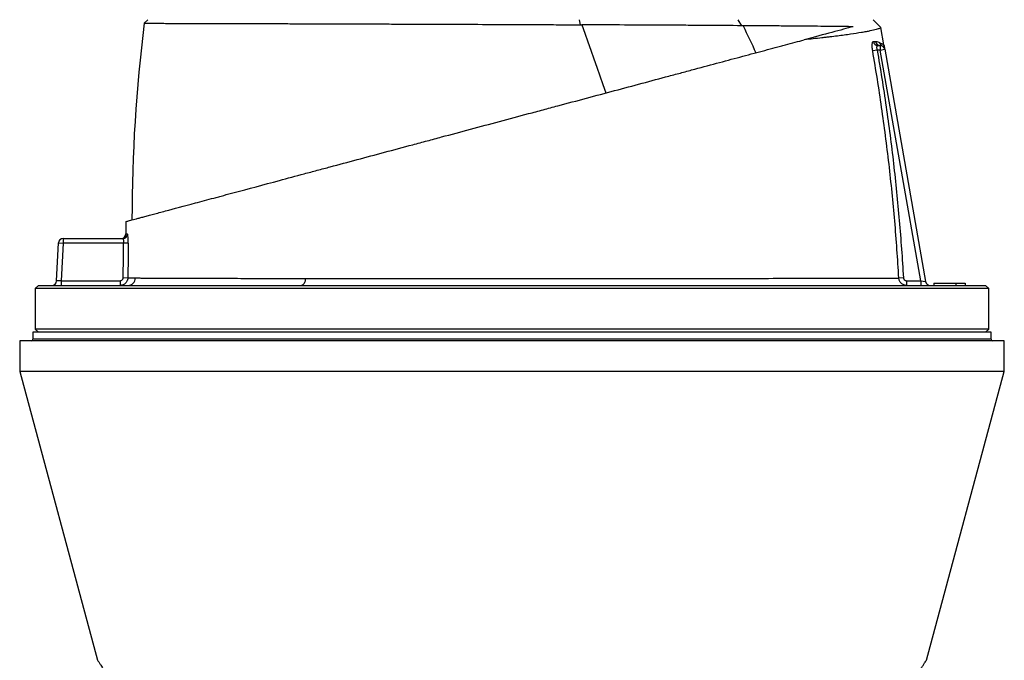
# Model space of a CAD drawing. Header units: millimetres. Extents: x 1367 to 2597, y 319 to 3508.
# Tile 5 of 7: x 1667 to 2297, y 2658 to 3068. Entities that reach past the tile are written whole.
import ezdxf

# ---------------------------------------------------------------- set-up
doc = ezdxf.new("R2010")
doc.units = ezdxf.units.MM

msp = doc.modelspace()

# ---------------------------------------------------------------- linework, layer by layer
at = {"color": 7, "linetype": 'Continuous', "lineweight": 25}
for p, q in [((1746.49, 3065.68), (1748.79, 3067.98)), ((1746.49, 3065.68), (1746.49, 3065.68)), ((2025.55, 3064.72), (2024.92, 3067.98)), ((2128.93, 3064.14), (2126.6, 3067.98)), ((2217.72, 3063.03), (2212.77, 3067.98)), ((2219.6, 3051.84), (2217.7, 3063.03)), ((2215.87, 3051.5), (2217.29, 3051.5)), ((2217.29, 3051.5), (2217.29, 3048.5)), ((2215.42, 3048.5), (2212.56, 3048)), ((2217.29, 3048.5), (2215.42, 3048.5)), ((2217.29, 3048.5), (2220.25, 3049.02)), ((2243.3, 2900.98), (2217.29, 3048.5)), ((2220.25, 3049.02), (2246.44, 2900.46)), ((1734.76, 2938.82), (1734.76, 2930.98)), ((1734.76, 2930.98), (1734.78, 2930.98)), ((1690.36, 2900.83), (1691.64, 2925.14)), ((1691.64, 2925.14), (1694.63, 2924.98)), ((1694.63, 2924.98), (1693.37, 2900.98)), ((1694.63, 2927.98), (1732.71, 2927.98)), ((1694.63, 2927.98), (1694.63, 2924.98)), ((1733.25, 2924.98), (1694.63, 2924.98)), ((1736.24, 2924.96), (1733.25, 2924.98)), ((1693.37, 2900.98), (1690.36, 2900.83)), ((1693.37, 2900.98), (1731.02, 2900.98)), ((1693.37, 2900.98), (1693.37, 2897.98)), ((1731.02, 2900.98), (1731.02, 2897.98)), ((1733.02, 2902.96), (1736.01, 2902.92)), ((2232.2, 2902.87), (2229.29, 2902.7)), ((2234.26, 2900.98), (2234.26, 2897.98)), ((2234.26, 2900.98), (2243.3, 2900.98)), ((2243.3, 2900.98), (2246.44, 2900.46)), ((2243.3, 2900.98), (2243.3, 2897.98)), ((2251.79, 2899.48), (2251.79, 2897.98)), ((2251.79, 2899.48), (2265.79, 2899.48)), ((2265.79, 2899.48), (2265.79, 2897.98)), ((2265.79, 2899.48), (2271.79, 2899.48)), ((2271.79, 2899.48), (2271.79, 2897.98)), ((1678.79, 2897.98), (1676.79, 2895.98)), ((1676.79, 2895.98), (1676.79, 2869.98)), ((1981.79, 2895.98), (1676.79, 2895.98)), ((1678.79, 2897.98), (1981.79, 2897.98)), ((1981.79, 2897.98), (2284.79, 2897.98)), ((2286.79, 2895.98), (1981.79, 2895.98)), ((2286.79, 2895.98), (2284.79, 2897.98)), ((2286.79, 2869.98), (2286.79, 2895.98)), ((1675.29, 2867.98), (1675.29, 2863.48)), ((2288.29, 2867.98), (1675.29, 2867.98)), ((1676.79, 2869.98), (1678.79, 2867.98)), ((1981.79, 2869.98), (1676.79, 2869.98)), ((2286.79, 2869.98), (1981.79, 2869.98)), ((2284.79, 2867.98), (2286.79, 2869.98)), ((2288.29, 2863.48), (2288.29, 2867.98)), ((1666.79, 2862.48), (1666.79, 2842.98)), ((2296.79, 2862.48), (1666.79, 2862.48)), ((2296.79, 2842.98), (2296.79, 2862.48)), ((1666.79, 2842.98), (1716.61, 2658.09)), ((2296.79, 2842.98), (1666.79, 2842.98)), ((2246.97, 2658.09), (2296.79, 2842.98))]:
    msp.add_line(p, q, dxfattribs=at)
at = {"color": 1, "linetype": 'Continuous', "lineweight": 25}
msp.add_line((2288.29, 2863.48), (1675.29, 2863.48), dxfattribs=at)
at = {"color": 7, "linetype": 'Continuous', "lineweight": 25, "flags": 128}
for points in [[(2026.48, 3064.72), (2028.41, 3059.31), (2030.34, 3053.89), (2032.26, 3048.45), (2034.18, 3043), (2036.09, 3037.54), (2037.99, 3032.07), (2039.89, 3026.59), (2041.78, 3021.09)], [(2129.66, 3064.14), (2130.69, 3061.98), (2131.72, 3059.82), (2132.74, 3057.66), (2133.77, 3055.5), (2134.78, 3053.33), (2135.8, 3051.17), (2136.81, 3049), (2137.82, 3046.82)], [(1849.63, 2902.42), (1849.54, 2901.53), (1849.36, 2900.68), (1849.11, 2899.92), (1848.78, 2899.25), (1848.4, 2898.71), (1847.98, 2898.31), (1847.53, 2898.06), (1847.06, 2897.98)]]:
    msp.add_lwpolyline(points, dxfattribs=at)
at = {"color": 7, "linetype": 'Continuous', "lineweight": 25}
for centre, radius, start, end in [((2738.63, 2940.49), 1000, 172.80845, 180.03636), ((2215.9, 3054.44), 2.94, 188.9006, 269.3779), ((2217.32, 3054.45), 2.96, 189.16658, 269.51921), ((2219.93, 3053.82), 2.94, 189.05669, 243.58379), ((2217.29, 3048.5), 3, 10, 90), ((1731.76, 2930.98), 3, 270.33559, 0.06962), ((1732.7, 2930.98), 2.99, 270.10757, 359.84871), ((1694.63, 2924.98), 3, 90, 177), ((1687.37, 2900.98), 3, 270, 357), ((1735.96, 2902.93), 4.95, 270.51821, 357.84807), ((2249.4, 2900.98), 3, 190, 270), ((1674.29, 2863.48), 1, 270, 0), ((2289.29, 2863.48), 1, 180, 270)]:
    msp.add_arc(centre, radius, start, end, dxfattribs=at)
for points, knots in [([(1746.49, 3065.68), (1746.61, 3065.68), (1746.84, 3065.68), (1747.55, 3065.68), (1748.02, 3065.68), (1749.78, 3065.68), (1751.42, 3065.67), (1754.58, 3065.67), (1755.75, 3065.66), (1757.68, 3065.66), (1758.36, 3065.66), (1759.76, 3065.65), (1760.49, 3065.65), (1764.27, 3065.64), (1767.72, 3065.63), (1775.43, 3065.61), (1779.69, 3065.61), (1786.7, 3065.59), (1789.14, 3065.58), (1794.23, 3065.57), (1796.85, 3065.56), (1804.97, 3065.53), (1810.69, 3065.52), (1822.76, 3065.49), (1829.11, 3065.47), (1839.09, 3065.44), (1842.49, 3065.43), (1847.72, 3065.41), (1849.47, 3065.41), (1853.01, 3065.4), (1854.79, 3065.39), (1863.74, 3065.36), (1871.09, 3065.34), (1886.15, 3065.29), (1893.86, 3065.26), (1905.71, 3065.22), (1909.7, 3065.21), (1915.76, 3065.19), (1917.8, 3065.18), (1921.87, 3065.17), (1923.91, 3065.16), (1934.11, 3065.12), (1942.31, 3065.09), (1958.81, 3065.02), (1967.1, 3064.99), (1979.61, 3064.94), (1983.78, 3064.92), (1990.07, 3064.89), (1992.17, 3064.88), (1996.37, 3064.86), (1998.47, 3064.85), (2004.76, 3064.82), (2008.94, 3064.8), (2017.27, 3064.76), (2021.42, 3064.74), (2025.55, 3064.72)], [0, 0, 0, 0, 0.03125, 0.03125, 0.0625, 0.0625, 0.125, 0.125, 0.15625, 0.15625, 0.171875, 0.171875, 0.1875, 0.1875, 0.25, 0.25, 0.3125, 0.3125, 0.34375, 0.34375, 0.375, 0.375, 0.4375, 0.4375, 0.5, 0.5, 0.53125, 0.53125, 0.546875, 0.546875, 0.5625, 0.5625, 0.625, 0.625, 0.6875, 0.6875, 0.71875, 0.71875, 0.734375, 0.734375, 0.75, 0.75, 0.8125, 0.8125, 0.875, 0.875, 0.90625, 0.90625, 0.921875, 0.921875, 0.9375, 0.9375, 0.96875, 0.96875, 1, 1, 1, 1]), ([(2128.93, 3064.14), (2121.39, 3064.19), (2113.56, 3064.25), (2103.39, 3064.32), (2101.34, 3064.33), (2097.2, 3064.35), (2095.12, 3064.36), (2088.84, 3064.4), (2084.59, 3064.42), (2078.13, 3064.45), (2075.96, 3064.47), (2071.59, 3064.49), (2069.4, 3064.5), (2062.78, 3064.54), (2058.33, 3064.56), (2044.87, 3064.63), (2035.75, 3064.68), (2026.48, 3064.72)], [0, 0, 0, 0, 0.25, 0.25, 0.3125, 0.3125, 0.375, 0.375, 0.5, 0.5, 0.5625, 0.5625, 0.625, 0.625, 0.75, 0.75, 1, 1, 1, 1]), ([(2200.07, 3063.5), (2196.26, 3063.54), (2191.91, 3063.59), (2182.15, 3063.69), (2176.74, 3063.74), (2169.33, 3063.81), (2167.81, 3063.82), (2164.71, 3063.85), (2163.13, 3063.86), (2158.29, 3063.91), (2154.96, 3063.93), (2144.66, 3064.02), (2137.37, 3064.08), (2129.66, 3064.14)], [0, 0, 0, 0, 0.25, 0.25, 0.5, 0.5, 0.5625, 0.5625, 0.625, 0.625, 0.75, 0.75, 1, 1, 1, 1]), ([(2200.07, 3063.5), (2196.27, 3062.48), (2191.74, 3061.27), (2181.29, 3058.47), (2175.38, 3056.89), (2168.77, 3055.12)], [0, 0, 0, 0, 0.5, 0.5, 1, 1, 1, 1]), ([(2217.72, 3063.03), (2217.74, 3062.94), (2217.68, 3062.84), (2217.45, 3062.64), (2217.26, 3062.53), (2216.51, 3062.18), (2215.75, 3061.92), (2213.7, 3061.37), (2212.4, 3061.07), (2210.45, 3060.68), (2210.05, 3060.6), (2209.2, 3060.44), (2208.76, 3060.35), (2207.39, 3060.1), (2206.41, 3059.93), (2203.29, 3059.41), (2200.97, 3059.05), (2195.83, 3058.31), (2193.02, 3057.92), (2188.43, 3057.34), (2186.84, 3057.14), (2184.36, 3056.84), (2183.52, 3056.74), (2181.81, 3056.54), (2180.93, 3056.44), (2176.49, 3055.93), (2172.73, 3055.52), (2168.77, 3055.12)], [0, 0, 0, 0, 0.0625, 0.0625, 0.125, 0.125, 0.25, 0.25, 0.375, 0.375, 0.40625, 0.40625, 0.4375, 0.4375, 0.5, 0.5, 0.625, 0.625, 0.75, 0.75, 0.8125, 0.8125, 0.84375, 0.84375, 0.875, 0.875, 1, 1, 1, 1]), ([(1734.76, 2938.82), (1734.76, 2938.82), (1735.01, 2938.89), (1736.05, 2939.17), (1736.83, 2939.38), (1738.85, 2939.92), (1740.08, 2940.25), (1742.2, 2940.82), (1742.94, 2941.02), (1744.12, 2941.33), (1744.52, 2941.44), (1745.36, 2941.66), (1746.67, 2942.01), (1748.11, 2942.4), (1749.66, 2942.82), (1750.19, 2942.96), (1751.28, 2943.25), (1751.84, 2943.4), (1754.71, 2944.17), (1757.24, 2944.85), (1765.51, 2947.06), (1771.92, 2948.78), (1782.93, 2951.73), (1786.84, 2952.78), (1792.02, 2954.17), (1793.07, 2954.45), (1795.2, 2955.02), (1796.27, 2955.31), (1799.52, 2956.18), (1801.74, 2956.77), (1813.01, 2959.79), (1822.69, 2962.38), (1838.14, 2966.52), (1843.45, 2967.95), (1850.26, 2969.77), (1851.64, 2970.14), (1854.39, 2970.88), (1855.77, 2971.25), (1859.93, 2972.36), (1862.72, 2973.11), (1871.16, 2975.37), (1876.86, 2976.9), (1888.44, 2980), (1894.3, 2981.57), (1906.2, 2984.76), (1912.23, 2986.38), (1919.87, 2988.42), (1921.41, 2988.84), (1924.48, 2989.66), (1926.01, 2990.07), (1930.62, 2991.3), (1933.69, 2992.13), (1942.92, 2994.6), (1949.09, 2996.25), (1961.43, 2999.56), (1967.62, 3001.22), (1980, 3004.54), (1986.2, 3006.2), (1995.52, 3008.69), (1998.63, 3009.53), (2004.85, 3011.2), (2007.97, 3012.03), (2023.45, 3016.18), (2035.56, 3019.42), (2053.33, 3024.18), (2059.18, 3025.75), (2070.76, 3028.85), (2076.48, 3030.39), (2083.55, 3032.28), (2084.95, 3032.66), (2087.76, 3033.41), (2089.16, 3033.78), (2093.32, 3034.9), (2096.06, 3035.63), (2104.17, 3037.81), (2109.43, 3039.22), (2119.67, 3041.96), (2124.65, 3043.3), (2134.32, 3045.89), (2139.02, 3047.14), (2145.83, 3048.97), (2148.07, 3049.57), (2151.36, 3050.45), (2152.45, 3050.74), (2154.61, 3051.32), (2155.68, 3051.61), (2160.96, 3053.02), (2164.97, 3054.1), (2168.77, 3055.12)], [0, 0, 0, 0, 0.03125, 0.03125, 0.0625, 0.0625, 0.09375, 0.09375, 0.109375, 0.109375, 0.117187, 0.117187, 0.125, 0.140625, 0.140625, 0.148437, 0.148437, 0.15625, 0.15625, 0.1875, 0.1875, 0.25, 0.25, 0.28125, 0.28125, 0.289062, 0.289062, 0.296875, 0.296875, 0.3125, 0.3125, 0.375, 0.375, 0.40625, 0.40625, 0.414062, 0.414062, 0.421875, 0.421875, 0.4375, 0.4375, 0.46875, 0.46875, 0.5, 0.5, 0.53125, 0.53125, 0.539062, 0.539062, 0.546875, 0.546875, 0.5625, 0.5625, 0.59375, 0.59375, 0.625, 0.625, 0.65625, 0.65625, 0.671875, 0.671875, 0.6875, 0.6875, 0.75, 0.75, 0.78125, 0.78125, 0.8125, 0.8125, 0.820312, 0.820312, 0.828125, 0.828125, 0.84375, 0.84375, 0.875, 0.875, 0.90625, 0.90625, 0.9375, 0.9375, 0.953125, 0.953125, 0.960937, 0.960937, 0.96875, 0.96875, 1, 1, 1, 1]), ([(2212.56, 3048), (2212.49, 3048.39), (2212.43, 3048.78), (2212.36, 3049.36), (2212.34, 3049.55), (2212.31, 3049.93), (2212.28, 3050.29), (2212.26, 3050.65), (2212.24, 3051), (2212.24, 3051.17), (2212.24, 3051.66), (2212.25, 3051.96), (2212.29, 3052.52), (2212.33, 3052.77), (2212.41, 3053.21), (2212.47, 3053.39), (2212.56, 3053.61), (2212.59, 3053.68), (2212.67, 3053.79), (2212.7, 3053.84), (2212.82, 3053.95), (2212.91, 3053.99), (2213, 3053.99)], [0, 0, 0, 0, 0.125, 0.125, 0.1875, 0.1875, 0.25, 0.3125, 0.3125, 0.375, 0.375, 0.5, 0.5, 0.625, 0.625, 0.75, 0.75, 0.8125, 0.8125, 0.875, 0.875, 1, 1, 1, 1]), ([(2214.4, 3053.98), (2214.89, 3053.98), (2215.36, 3053.92), (2216.24, 3053.7), (2216.65, 3053.55), (2217.03, 3053.36)], [0, 0, 0, 0, 0.5, 0.5, 1, 1, 1, 1]), ([(2215.87, 3051.5), (2215.78, 3051.5), (2215.7, 3051.48), (2215.55, 3051.41), (2215.48, 3051.36), (2215.35, 3051.22), (2215.29, 3051.13), (2215.2, 3050.92), (2215.16, 3050.79), (2215.11, 3050.51), (2215.1, 3050.36), (2215.1, 3050.02), (2215.11, 3049.84), (2215.16, 3049.47), (2215.2, 3049.28), (2215.29, 3048.89), (2215.35, 3048.69), (2215.42, 3048.5)], [0, 0, 0, 0, 0.125, 0.125, 0.25, 0.25, 0.375, 0.375, 0.5, 0.5, 0.625, 0.625, 0.75, 0.75, 0.875, 0.875, 1, 1, 1, 1]), ([(2217.03, 3053.36), (2217.47, 3053.13), (2217.86, 3052.95), (2218.54, 3052.6), (2218.82, 3052.45), (2219.28, 3052.16), (2219.46, 3052.02), (2219.71, 3051.76), (2219.79, 3051.63), (2219.81, 3051.5)], [0, 0, 0, 0, 0.25, 0.25, 0.5, 0.5, 0.75, 0.75, 1, 1, 1, 1]), ([(2218.62, 3051.19), (2218.85, 3051.08), (2219.03, 3051.03), (2219.35, 3051), (2219.48, 3051.02), (2219.77, 3051.14), (2219.84, 3051.31), (2219.81, 3051.5)], [0, 0, 0, 0, 0.25, 0.25, 0.5, 0.5, 1, 1, 1, 1]), ([(2219.81, 3051.5), (2219.83, 3051.38), (2219.87, 3051.16), (2219.92, 3050.86), (2219.98, 3050.52), (2220.05, 3050.16), (2220.11, 3049.79), (2220.17, 3049.48), (2220.2, 3049.27), (2220.23, 3049.14), (2220.24, 3049.07), (2220.25, 3049.03), (2220.25, 3049.02), (2220.25, 3049.02)], [0, 0, 0, 0, 0.09106, 0.1744, 0.25002, 0.380163, 0.499965, 0.629321, 0.749884, 0.815985, 0.879699, 0.941034, 1, 1, 1, 1]), ([(2229.29, 2902.7), (2228.6, 2914.88), (2227.73, 2927.05), (2225.63, 2951.34), (2224.41, 2963.48), (2221.61, 2987.71), (2220.04, 2999.8), (2216.56, 3023.94), (2214.64, 3035.99), (2212.56, 3048)], [0, 0, 0, 0, 0.25, 0.25, 0.5, 0.5, 0.75, 0.75, 1, 1, 1, 1]), ([(2215.42, 3048.5), (2217.51, 3036.45), (2219.42, 3024.38), (2222.92, 3000.19), (2224.49, 2988.07), (2227.3, 2963.78), (2228.52, 2951.62), (2230.63, 2927.27), (2231.5, 2915.07), (2232.2, 2902.87)], [0, 0, 0, 0, 0.25, 0.25, 0.5, 0.5, 0.75, 0.75, 1, 1, 1, 1]), ([(1736.24, 2924.96), (1736.24, 2925.35), (1736.24, 2925.74), (1736.23, 2926.52), (1736.22, 2926.89), (1736.2, 2927.43), (1736.19, 2927.61), (1736.18, 2927.96), (1736.17, 2928.13), (1736.14, 2928.62), (1736.11, 2928.92), (1736.06, 2929.47), (1736.03, 2929.73), (1735.97, 2930.17), (1735.94, 2930.35), (1735.89, 2930.58), (1735.87, 2930.65), (1735.83, 2930.76), (1735.82, 2930.81), (1735.76, 2930.93), (1735.73, 2930.97), (1735.7, 2930.97)], [0, 0, 0, 0, 0.125, 0.125, 0.25, 0.25, 0.3125, 0.3125, 0.375, 0.375, 0.5, 0.5, 0.625, 0.625, 0.75, 0.75, 0.8125, 0.8125, 0.875, 0.875, 1, 1, 1, 1]), ([(1732.71, 2927.98), (1732.74, 2927.98), (1732.78, 2927.96), (1732.84, 2927.89), (1732.88, 2927.83), (1732.95, 2927.68), (1732.98, 2927.59), (1733.04, 2927.38), (1733.07, 2927.25), (1733.13, 2926.98), (1733.15, 2926.82), (1733.19, 2926.5), (1733.21, 2926.32), (1733.25, 2925.78), (1733.26, 2925.38), (1733.25, 2924.98)], [0, 0, 0, 0, 0.125, 0.125, 0.25, 0.25, 0.375, 0.375, 0.5, 0.5, 0.625, 0.625, 0.75, 0.75, 1, 1, 1, 1]), ([(1731.02, 2900.98), (1731.28, 2900.98), (1731.54, 2901.03), (1732.02, 2901.23), (1732.24, 2901.38), (1732.52, 2901.65), (1732.6, 2901.75), (1732.75, 2901.96), (1732.81, 2902.08), (1732.92, 2902.32), (1732.96, 2902.44), (1733.01, 2902.7), (1733.02, 2902.83), (1733.02, 2902.96)], [0, 0, 0, 0, 0.25, 0.25, 0.5, 0.5, 0.625, 0.625, 0.75, 0.75, 0.875, 0.875, 1, 1, 1, 1]), ([(1736.01, 2902.92), (1736.01, 2902.59), (1735.97, 2902.27), (1735.87, 2901.8), (1735.83, 2901.64), (1735.73, 2901.33), (1735.68, 2901.17), (1735.49, 2900.73), (1735.33, 2900.44), (1734.97, 2899.91), (1734.76, 2899.65), (1734.3, 2899.2), (1734.05, 2898.99), (1733.51, 2898.63), (1733.22, 2898.48), (1732.62, 2898.24), (1732.31, 2898.14), (1731.67, 2898.01), (1731.34, 2897.98), (1731.02, 2897.98)], [0, 0, 0, 0, 0.125, 0.125, 0.1875, 0.1875, 0.25, 0.25, 0.375, 0.375, 0.5, 0.5, 0.625, 0.625, 0.75, 0.75, 0.875, 0.875, 1, 1, 1, 1]), ([(1736.01, 2902.92), (1736.53, 2902.89), (1737.2, 2902.86), (1738.83, 2902.8), (1739.8, 2902.77), (1740.9, 2902.74)], [0, 0, 0, 0, 0.5, 0.5, 1, 1, 1, 1]), ([(1740.9, 2902.74), (1741.3, 2902.74), (1741.72, 2902.73), (1742.61, 2902.72), (1743.08, 2902.72), (1744.57, 2902.7), (1745.66, 2902.69), (1749.22, 2902.67), (1751.99, 2902.65), (1758.28, 2902.63), (1761.82, 2902.61), (1767.71, 2902.59), (1769.77, 2902.59), (1773.02, 2902.58), (1774.13, 2902.57), (1776.39, 2902.57), (1777.54, 2902.56), (1783.38, 2902.55), (1788.38, 2902.54), (1798.99, 2902.51), (1804.6, 2902.5), (1813.49, 2902.48), (1816.53, 2902.47), (1821.21, 2902.46), (1822.79, 2902.46), (1825.99, 2902.45), (1827.61, 2902.45), (1832.52, 2902.44), (1835.86, 2902.43), (1842.66, 2902.42), (1846.12, 2902.42), (1849.63, 2902.42)], [0, 0, 0, 0, 0.03125, 0.03125, 0.0625, 0.0625, 0.125, 0.125, 0.25, 0.25, 0.375, 0.375, 0.4375, 0.4375, 0.46875, 0.46875, 0.5, 0.5, 0.625, 0.625, 0.75, 0.75, 0.8125, 0.8125, 0.84375, 0.84375, 0.875, 0.875, 0.9375, 0.9375, 1, 1, 1, 1]), ([(1849.63, 2902.42), (1858.23, 2902.41), (1867.04, 2902.4), (1885.09, 2902.4), (1894.32, 2902.4), (1908.48, 2902.4), (1913.26, 2902.4), (1922.91, 2902.4), (1927.79, 2902.4), (1942.59, 2902.4), (1952.47, 2902.4), (1972.26, 2902.4), (1982.18, 2902.4), (1997.06, 2902.4), (2002.03, 2902.4), (2009.49, 2902.4), (2011.97, 2902.4), (2016.95, 2902.4), (2019.44, 2902.4), (2031.82, 2902.4), (2041.54, 2902.4), (2060.63, 2902.41), (2070, 2902.41), (2083.79, 2902.42), (2088.34, 2902.42), (2095.1, 2902.43), (2097.34, 2902.43), (2101.79, 2902.44), (2104, 2902.44), (2114.92, 2902.45), (2123.3, 2902.46), (2139.35, 2902.48), (2147.04, 2902.49), (2158.03, 2902.51), (2161.6, 2902.52), (2166.83, 2902.53), (2168.55, 2902.53), (2171.93, 2902.54), (2173.59, 2902.54), (2181.72, 2902.56), (2187.73, 2902.57), (2198.8, 2902.6), (2203.85, 2902.62), (2210.69, 2902.64), (2212.85, 2902.65), (2216.91, 2902.66), (2218.8, 2902.67), (2224.03, 2902.68), (2226.94, 2902.69), (2229.29, 2902.7)], [0, 0, 0, 0, 0.0625, 0.0625, 0.125, 0.125, 0.15625, 0.15625, 0.1875, 0.1875, 0.25, 0.25, 0.3125, 0.3125, 0.34375, 0.34375, 0.359375, 0.359375, 0.375, 0.375, 0.4375, 0.4375, 0.5, 0.5, 0.53125, 0.53125, 0.546875, 0.546875, 0.5625, 0.5625, 0.625, 0.625, 0.6875, 0.6875, 0.71875, 0.71875, 0.734375, 0.734375, 0.75, 0.75, 0.8125, 0.8125, 0.875, 0.875, 0.90625, 0.90625, 0.9375, 0.9375, 1, 1, 1, 1]), ([(2234.26, 2897.98), (2233.94, 2897.98), (2233.63, 2898.01), (2233.02, 2898.13), (2232.72, 2898.22), (2232.13, 2898.45), (2231.85, 2898.59), (2231.33, 2898.93), (2231.08, 2899.13), (2230.62, 2899.56), (2230.41, 2899.8), (2230.05, 2900.31), (2229.88, 2900.59), (2229.62, 2901.16), (2229.51, 2901.45), (2229.36, 2902.07), (2229.31, 2902.39), (2229.29, 2902.7)], [0, 0, 0, 0, 0.125, 0.125, 0.25, 0.25, 0.375, 0.375, 0.5, 0.5, 0.625, 0.625, 0.75, 0.75, 0.875, 0.875, 1, 1, 1, 1]), ([(2232.2, 2902.87), (2232.22, 2902.61), (2232.29, 2902.36), (2232.45, 2902.02), (2232.52, 2901.9), (2232.67, 2901.7), (2232.76, 2901.61), (2232.95, 2901.43), (2233.05, 2901.36), (2233.27, 2901.22), (2233.39, 2901.17), (2233.75, 2901.03), (2234, 2900.98), (2234.26, 2900.98)], [0, 0, 0, 0, 0.25, 0.25, 0.375, 0.375, 0.5, 0.5, 0.625, 0.625, 0.75, 0.75, 1, 1, 1, 1])]:
    msp.add_open_spline(points, degree=3, knots=knots, dxfattribs=at)
for points in [[(2025.55, 3064.72), (2025.86, 3064.72), (2026.17, 3064.72), (2026.48, 3064.72)], [(2129.66, 3064.14), (2129.42, 3064.14), (2129.18, 3064.14), (2128.93, 3064.14)], [(2213, 3053.99), (2213.49, 3053.98), (2213.96, 3053.98), (2214.4, 3053.98)], [(1733.02, 2902.96), (1733.12, 2910.3), (1733.19, 2917.64), (1733.25, 2924.98)], [(1736.24, 2924.96), (1736.18, 2917.61), (1736.1, 2910.27), (1736.01, 2902.92)]]:
    msp.add_open_spline(points, degree=3, dxfattribs=at)
at = {"color": 1, "linetype": 'Continuous', "lineweight": 25}
for points, knots in [([(1734.78, 2930.98), (1734.82, 2930.98), (1734.89, 2930.98), (1735.42, 2930.97), (1735.7, 2930.97)], [0, 0, 0, 0, 0.4784729, 1, 1, 1, 1]), ([(1716.64, 2658.1), (1716.63, 2658.11), (1716.6, 2658.15), (1717.09, 2657.42), (1718.03, 2655.98), (1719.41, 2653.86), (1721.16, 2651.18), (1723.29, 2647.9), (1725.6, 2644.33), (1728.01, 2640.6), (1730.43, 2636.83), (1733, 2632.81), (1734.83, 2629.94), (1735.75, 2628.5)], [0, 0, 0, 0, 0.055272, 0.156486, 0.259737, 0.35826, 0.457558, 0.559045, 0.661178, 0.745263, 0.829865, 0.914704, 1, 1, 1, 1]), ([(2227.83, 2628.5), (2229.2, 2630.66), (2231.96, 2634.99), (2235.74, 2640.87), (2239.17, 2646.19), (2241.74, 2650.15), (2243.58, 2652.97), (2244.86, 2654.92), (2245.87, 2656.47), (2246.6, 2657.59), (2246.99, 2658.18), (2246.95, 2658.12), (2246.93, 2658.1)], [0, 0, 0, 0, 0.128933, 0.2586117, 0.3911365, 0.5249201, 0.606988, 0.6894682, 0.7728733, 0.8567978, 0.9550618, 1, 1, 1, 1])]:
    msp.add_open_spline(points, degree=3, knots=knots, dxfattribs=at)

doc.saveas('drawing.dxf')
